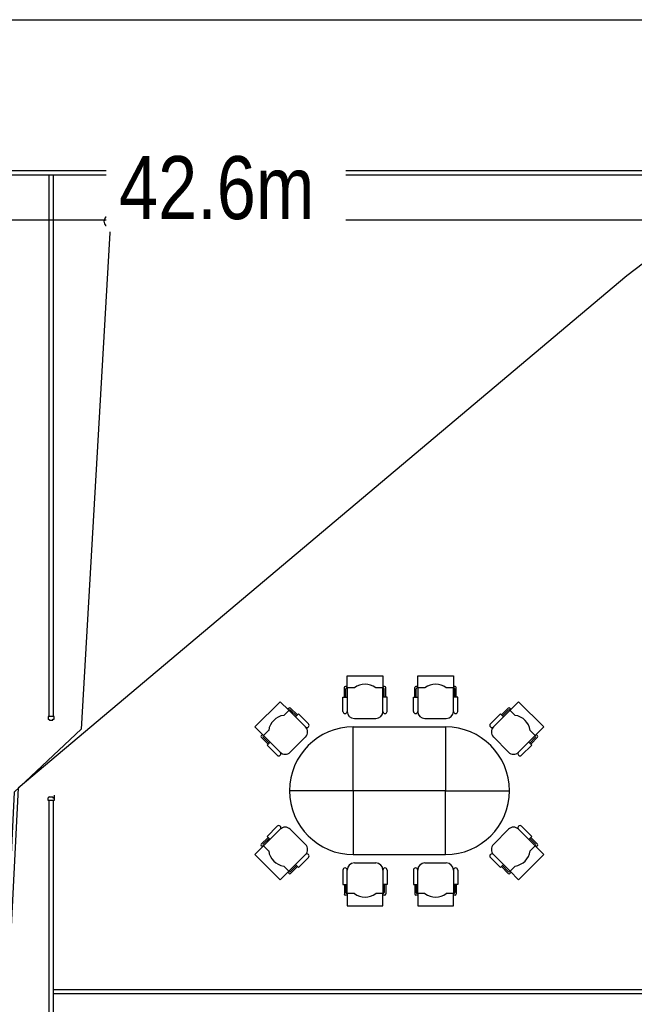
# Model space of a CAD drawing. Header units: millimetres. Extents: x 391350 to 515311, y -283575 to -199836.
# Tile 79 of 102: x 497582 to 504904, y -260425 to -248700. Entities that reach past the tile are written whole.
import ezdxf

# ---------------------------------------------------------------- set-up
doc = ezdxf.new("R2010")
doc.units = ezdxf.units.MM
doc.set_wipeout_variables(frame=1)
doc.layers.add('Evac_Occupant', color=183, linetype='Continuous')
doc.layers.add('Evac_Path_Fail', color=1, linetype='Continuous')
doc.styles.get("Standard").update_dxf_attribs({"font": 'arial.ttf'})

msp = doc.modelspace()

# ---------------------------------------------------------------- linework, layer by layer
at = {"color": 0}
for p, q in [((510556, -250551), (456689, -250551)), ((510556, -250501), (487934, -250501)), ((497934, -256998), (497934, -250551)), ((497984, -256998), (497984, -250551)), ((501484, -256512), (501909, -256512)), ((501484, -256656), (501484, -256512)), ((501909, -256512), (501909, -256656)), ((502324, -256512), (502749, -256512)), ((502324, -256656), (502324, -256512)), ((502749, -256512), (502749, -256656)), ((501450, -256767), (501450, -256652)), ((501484, -256639), (501462, -256639)), ((501569, -256656), (501479, -256656)), ((501484, -256656), (501484, -256937)), ((501913, -256656), (501824, -256656)), ((501930, -256639), (501909, -256639)), ((501909, -256937), (501909, -256656)), ((501943, -256767), (501943, -256652)), ((502290, -256767), (502290, -256652)), ((502324, -256639), (502303, -256639)), ((502409, -256656), (502320, -256656)), ((502324, -256656), (502324, -256937)), ((502753, -256656), (502664, -256656)), ((502770, -256639), (502749, -256639)), ((502749, -256937), (502749, -256656)), ((502783, -256767), (502783, -256652)), ((501467, -256767), (501467, -256669)), ((501926, -256767), (501926, -256669)), ((502307, -256767), (502307, -256669)), ((502766, -256767), (502766, -256669)), ((500385, -257122), (500686, -256822)), ((500686, -256822), (500788, -256924)), ((500791, -256897), (500776, -256912)), ((500890, -256978), (500809, -256897)), ((503322, -256978), (503403, -256897)), ((503421, -256897), (503436, -256912)), ((503526, -256822), (503424, -256924)), ((503827, -257122), (503526, -256822)), ((497992, -256998), (497919, -256998)), ((497919, -256998), (497919, -257029)), ((497992, -257029), (497992, -256998)), ((500791, -256921), (500728, -256984)), ((500986, -257122), (500788, -256924)), ((500878, -256990), (500809, -256921)), ((503226, -257122), (503424, -256924)), ((503334, -256990), (503403, -256921)), ((503421, -256921), (503484, -256984)), ((497938, -257042), (497919, -257029)), ((497938, -257042), (497976, -257042)), ((497976, -257042), (497976, -257029)), ((497976, -257029), (497992, -257029)), ((500487, -257224), (500385, -257122)), ((501569, -257022), (501824, -257022)), ((502409, -257022), (502664, -257022)), ((503725, -257224), (503827, -257122)), ((500475, -257212), (500460, -257227)), ((500541, -257326), (500460, -257245)), ((500547, -257164), (500484, -257227)), ((500553, -257314), (500484, -257245)), ((500487, -257224), (500686, -257423)), ((500806, -257423), (500986, -257242)), ((503406, -257423), (503226, -257242)), ((503725, -257224), (503526, -257423)), ((503658, -257314), (503728, -257245)), ((503664, -257164), (503728, -257227)), ((503670, -257326), (503752, -257245)), ((503737, -257212), (503752, -257227)), ((497992, -257933), (497992, -257998)), ((501556, -257882), (500796, -257882)), ((502656, -257882), (503416, -257882)), ((497938, -257955), (497919, -257968)), ((497919, -257998), (497919, -257968)), ((497992, -257998), (497919, -257998)), ((497934, -264929), (497934, -257998)), ((497938, -257955), (497976, -257955)), ((497976, -257955), (497976, -257968)), ((497976, -257968), (497992, -257968)), ((497984, -264929), (497984, -257998)), ((500487, -258539), (500686, -258341)), ((500806, -258341), (500986, -258521)), ((503406, -258341), (503226, -258521)), ((503725, -258539), (503526, -258341)), ((500541, -258437), (500460, -258518)), ((500475, -258551), (500460, -258536)), ((500553, -258449), (500484, -258518)), ((500547, -258599), (500484, -258536)), ((503658, -258449), (503728, -258518)), ((503664, -258599), (503728, -258536)), ((503670, -258437), (503752, -258518)), ((503737, -258551), (503752, -258536)), ((500487, -258539), (500385, -258641)), ((500385, -258641), (500686, -258942)), ((500986, -258641), (500788, -258840)), ((503226, -258641), (503424, -258840)), ((503827, -258641), (503526, -258942)), ((503725, -258539), (503827, -258641)), ((501569, -258742), (501824, -258742)), ((502409, -258742), (502664, -258742)), ((500686, -258942), (500788, -258840)), ((500791, -258843), (500728, -258779)), ((500791, -258867), (500776, -258852)), ((500878, -258773), (500809, -258843)), ((500890, -258785), (500809, -258867)), ((501484, -259107), (501484, -258827)), ((501909, -258827), (501909, -259107)), ((502324, -259107), (502324, -258827)), ((502749, -258827), (502749, -259107)), ((503322, -258785), (503403, -258867)), ((503334, -258773), (503403, -258843)), ((503421, -258843), (503484, -258779)), ((503421, -258867), (503436, -258852)), ((503526, -258942), (503424, -258840)), ((501450, -258997), (501450, -259111)), ((501467, -258997), (501467, -259094)), ((501926, -258997), (501926, -259094)), ((501943, -258997), (501943, -259111)), ((502290, -258997), (502290, -259111)), ((502307, -258997), (502307, -259094)), ((502766, -258997), (502766, -259094)), ((502783, -258997), (502783, -259111)), ((501484, -259124), (501462, -259124)), ((501569, -259107), (501479, -259107)), ((501484, -259107), (501484, -259252)), ((501913, -259107), (501824, -259107)), ((501909, -259252), (501909, -259107)), ((501930, -259124), (501909, -259124)), ((502324, -259124), (502303, -259124)), ((502409, -259107), (502320, -259107)), ((502324, -259107), (502324, -259252)), ((502753, -259107), (502664, -259107)), ((502749, -259252), (502749, -259107)), ((502770, -259124), (502749, -259124)), ((501484, -259252), (501909, -259252)), ((502324, -259252), (502749, -259252)), ((497984, -260248), (510459, -260248)), ((497984, -260298), (510459, -260298))]:
    msp.add_line(p, q, dxfattribs=at)
for points in [[(456689, -248700), (515311, -248700), (515311, -283575), (456689, -283575)], [(502656, -257882), (501556, -257882), (501556, -257122), (502656, -257122)], [(502656, -257882), (501556, -257882), (501556, -258642), (502656, -258642)]]:
    msp.add_lwpolyline(points, close=True, dxfattribs=at)
for points in [[(501433, -256937), (501433, -256767), (501484, -256767)], [(501960, -256937), (501960, -256767), (501909, -256767)], [(502273, -256937), (502273, -256767), (502324, -256767)], [(502800, -256937), (502800, -256767), (502749, -256767)], [(501022, -257086), (500902, -256966), (500866, -257002)], [(503190, -257086), (503310, -256966), (503346, -257002)], [(500650, -257459), (500529, -257338), (500565, -257302)], [(503562, -257459), (503682, -257338), (503646, -257302)], [(500650, -258305), (500529, -258425), (500565, -258461)], [(503562, -258305), (503682, -258425), (503646, -258461)], [(501022, -258677), (500902, -258798), (500866, -258761)], [(503190, -258677), (503310, -258798), (503346, -258761)], [(501433, -258827), (501433, -258997), (501484, -258997)], [(501960, -258827), (501960, -258997), (501909, -258997)], [(502273, -258827), (502273, -258997), (502324, -258997)], [(502800, -258827), (502800, -258997), (502749, -258997)]]:
    msp.add_lwpolyline(points, dxfattribs=at)
for centre, radius, start, end in [((501462, -256652), 12.8, 90, 180), ((501479, -256669), 12.8, 90, 180), ((501696, -256826), 212, 53.1301, 126.8699), ((501913, -256669), 12.8, 0, 90), ((501930, -256652), 12.8, 0, 90), ((502303, -256652), 12.8, 90, 180), ((502320, -256669), 12.8, 90, 180), ((502537, -256826), 212, 53.1301, 126.8699), ((502753, -256669), 12.8, 0, 90), ((502770, -256652), 12.8, 0, 90), ((500800, -256906), 12.8, 45, 135), ((503412, -256906), 12.8, 45, 135), ((500758, -257194), 212, 98.1301, 171.8699), ((500800, -256930), 12.8, 45, 135), ((501458, -256937), 25.5, 180, 0), ((501569, -256937), 85, 180, 270), ((501824, -256937), 85, 270, 0), ((501934, -256937), 25.5, 180, 0), ((502299, -256937), 25.5, 180, 0), ((502409, -256937), 85, 180, 270), ((502664, -256937), 85, 270, 0), ((502775, -256937), 25.5, 180, 0), ((503412, -256930), 12.8, 45, 135), ((503454, -257194), 212, 8.1301, 81.8699), ((501556, -257882), 760, 90, 270), ((501004, -257104), 25.5, 225, 45), ((500926, -257182), 85, 315, 45), ((502656, -257882), 760, 270, 90), ((503208, -257104), 25.5, 135, 315), ((503286, -257182), 85, 135, 225), ((500469, -257236), 12.8, 135, 225), ((500493, -257236), 12.8, 135, 225), ((503719, -257236), 12.8, 315, 45), ((503743, -257236), 12.8, 315, 45), ((500668, -257441), 25.5, 225, 45), ((500746, -257363), 85, 225, 315), ((503466, -257363), 85, 225, 315), ((503544, -257441), 25.5, 135, 315), ((500668, -258323), 25.5, 315, 135), ((503544, -258323), 25.5, 45, 225), ((500746, -258401), 85, 45, 135), ((503466, -258401), 85, 45, 135), ((500469, -258527), 12.8, 135, 225), ((500493, -258527), 12.8, 135, 225), ((500926, -258581), 85, 315, 45), ((503286, -258581), 85, 135, 225), ((503719, -258527), 12.8, 315, 45), ((503743, -258527), 12.8, 315, 45), ((500758, -258569), 212, 188.1301, 261.8699), ((501004, -258659), 25.5, 315, 135), ((503208, -258659), 25.5, 45, 225), ((503454, -258569), 212, 278.1301, 351.8699), ((501569, -258827), 85, 90, 180), ((501824, -258827), 85, 0, 90), ((502409, -258827), 85, 90, 180), ((502664, -258827), 85, 0, 90), ((500800, -258834), 12.8, 225, 315), ((500800, -258858), 12.8, 225, 315), ((501458, -258827), 25.5, 0, 180), ((501934, -258827), 25.5, 0, 180), ((502299, -258827), 25.5, 0, 180), ((502775, -258827), 25.5, 0, 180), ((503412, -258834), 12.8, 225, 315), ((503412, -258858), 12.8, 225, 315), ((501462, -259111), 12.8, 180, 270), ((501479, -259094), 12.8, 180, 270), ((501696, -258937), 212, 233.1301, 306.8699), ((501913, -259094), 12.8, 270, 0), ((501930, -259111), 12.8, 270, 0), ((502303, -259111), 12.8, 180, 270), ((502320, -259094), 12.8, 180, 270), ((502537, -258937), 212, 233.1301, 306.8699), ((502753, -259094), 12.8, 270, 0), ((502770, -259111), 12.8, 270, 0)]:
    msp.add_arc(centre, radius, start, end, dxfattribs=at)
at = {"layer": 'Evac_Occupant'}
msp.add_lwpolyline([(466115, -251082), (476119, -251082), (498658, -251082), (509557, -251082), (507579, -261603), (507721, -269970), (507830, -276144), (486491, -274811), (462153, -273439)], dxfattribs=at)
at = {"layer": 'Evac_Path_Fail'}
msp.add_lwpolyline([(498664, -251100), (498314, -257150), (497514, -257900), (496564, -277550), (495164, -278800), (482014, -278800), (481814, -278950), (481564, -279350)], dxfattribs=at)
msp.add_circle((498664, -251100), 75, dxfattribs=at)

# ---------------------------------------------------------------- next in the draw order: wipeouts: each hides what was drawn before it
msp.add_wipeout([(498614, -251225), (501464, -251225), (501464, -250025), (498614, -250025)]).dxf.layer = 'Evac_Path_Fail'

# ---------------------------------------------------------------- next in the draw order: linework, layer by layer
msp.add_lwpolyline([(509564, -251100), (505014, -251600), (504814, -251750), (497564, -257850), (496564, -277550), (495164, -278800), (482014, -278800), (481814, -278950), (481564, -279350)], dxfattribs=at)

# ---------------------------------------------------------------- next in the draw order: texts
at = {"layer": 'Evac_Path_Fail', "width": 0.8}
msp.add_text('42.6m', height=750, dxfattribs=at).set_placement((498764, -251075))

doc.saveas('drawing.dxf')
